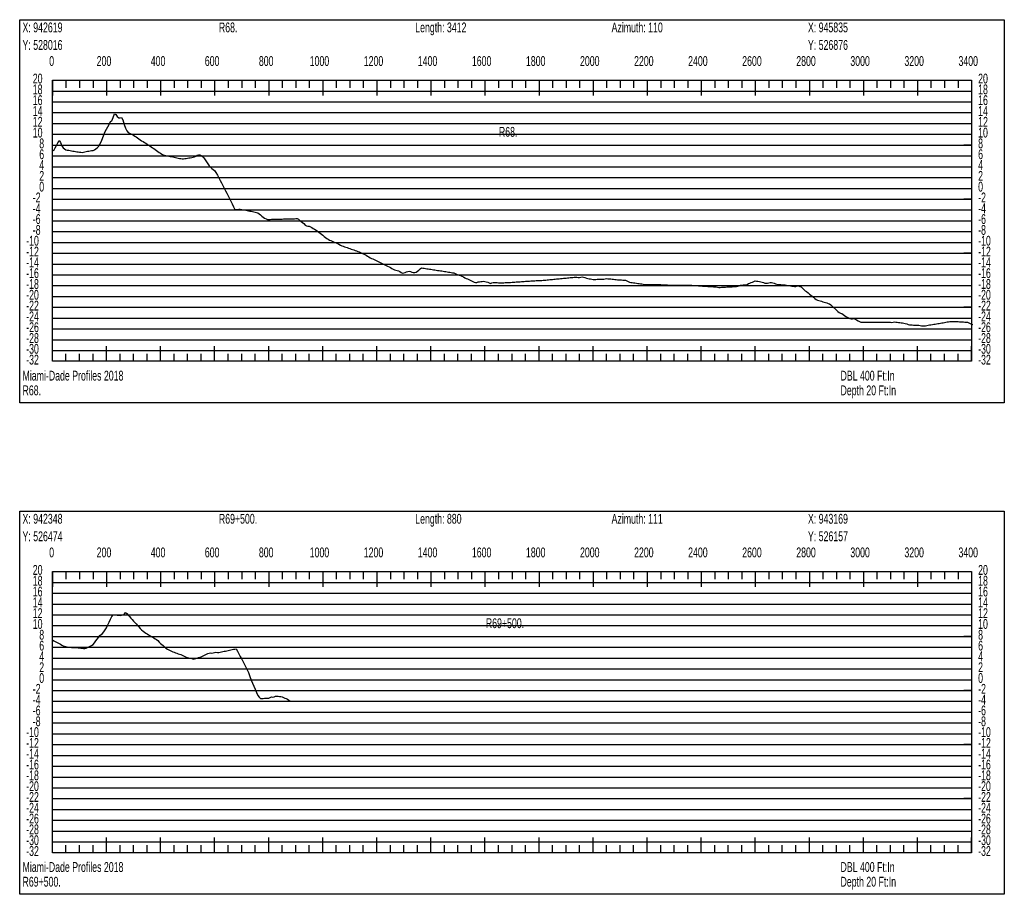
# Model space of a CAD drawing. Header units: feet. Extents: x 1 to 30, y -268 to -1.
# Tile 26 of 94: x 11 to 20, y -200 to -192. Entities that reach past the tile are written whole.
import ezdxf

# ---------------------------------------------------------------- set-up
doc = ezdxf.new("R2010")
doc.units = ezdxf.units.FT
doc.header["$MEASUREMENT"] = 0
doc.layers.add('LABELS', color=7, linetype='Continuous')
doc.layers.add('XSECTION', color=7, linetype='Continuous')

msp = doc.modelspace()

# ---------------------------------------------------------------- linework, layer by layer
at = {"layer": 'XSECTION', "color": 0, "linetype": 'Continuous'}
for points in [[(11.106, -191.89), (20.212, -191.89), (20.212, -195.435), (11.106, -195.435), (11.106, -191.89)], [(11.409, -192.45), (19.909, -192.45), (19.909, -195.05), (11.409, -195.05), (11.409, -192.45)], [(11.409, -192.45), (11.409, -192.591)], [(11.409, -192.45), (11.409, -192.591)], [(11.409, -192.45), (11.409, -192.52)], [(11.409, -192.45), (11.409, -192.52)], [(11.534, -192.45), (11.534, -192.52)], [(11.659, -192.45), (11.659, -192.52)], [(11.784, -192.45), (11.784, -192.52)], [(11.909, -192.45), (11.909, -192.591)], [(11.909, -192.45), (11.909, -192.52)], [(12.034, -192.45), (12.034, -192.52)], [(12.159, -192.45), (12.159, -192.52)], [(12.284, -192.45), (12.284, -192.52)], [(12.409, -192.45), (12.409, -192.591)], [(12.409, -192.45), (12.409, -192.52)], [(12.534, -192.45), (12.534, -192.52)], [(12.659, -192.45), (12.659, -192.52)], [(12.784, -192.45), (12.784, -192.52)], [(12.909, -192.45), (12.909, -192.591)], [(12.909, -192.45), (12.909, -192.52)], [(13.034, -192.45), (13.034, -192.52)], [(13.159, -192.45), (13.159, -192.52)], [(13.284, -192.45), (13.284, -192.52)], [(13.409, -192.45), (13.409, -192.591)], [(13.409, -192.45), (13.409, -192.52)], [(13.534, -192.45), (13.534, -192.52)], [(13.659, -192.45), (13.659, -192.52)], [(13.784, -192.45), (13.784, -192.52)], [(13.909, -192.45), (13.909, -192.591)], [(13.909, -192.45), (13.909, -192.52)], [(14.034, -192.45), (14.034, -192.52)], [(14.159, -192.45), (14.159, -192.52)], [(14.284, -192.45), (14.284, -192.52)], [(14.409, -192.45), (14.409, -192.591)], [(14.409, -192.45), (14.409, -192.52)], [(14.534, -192.45), (14.534, -192.52)], [(14.659, -192.45), (14.659, -192.52)], [(14.784, -192.45), (14.784, -192.52)], [(14.909, -192.45), (14.909, -192.591)], [(14.909, -192.45), (14.909, -192.52)], [(15.034, -192.45), (15.034, -192.52)], [(15.159, -192.45), (15.159, -192.52)], [(15.284, -192.45), (15.284, -192.52)], [(15.409, -192.45), (15.409, -192.591)], [(15.409, -192.45), (15.409, -192.52)], [(15.534, -192.45), (15.534, -192.52)], [(15.659, -192.45), (15.659, -192.52)], [(15.784, -192.45), (15.784, -192.52)], [(15.909, -192.45), (15.909, -192.591)], [(15.909, -192.45), (15.909, -192.52)], [(16.034, -192.45), (16.034, -192.52)], [(16.159, -192.45), (16.159, -192.52)], [(16.284, -192.45), (16.284, -192.52)], [(16.409, -192.45), (16.409, -192.591)], [(16.409, -192.45), (16.409, -192.52)], [(16.534, -192.45), (16.534, -192.52)], [(16.659, -192.45), (16.659, -192.52)], [(16.784, -192.45), (16.784, -192.52)], [(16.909, -192.45), (16.909, -192.591)], [(16.909, -192.45), (16.909, -192.52)], [(17.034, -192.45), (17.034, -192.52)], [(17.159, -192.45), (17.159, -192.52)], [(17.284, -192.45), (17.284, -192.52)], [(17.409, -192.45), (17.409, -192.591)], [(17.409, -192.45), (17.409, -192.52)], [(17.534, -192.45), (17.534, -192.52)], [(17.659, -192.45), (17.659, -192.52)], [(17.784, -192.45), (17.784, -192.52)], [(17.909, -192.45), (17.909, -192.591)], [(17.909, -192.45), (17.909, -192.52)], [(18.034, -192.45), (18.034, -192.52)], [(18.159, -192.45), (18.159, -192.52)], [(18.284, -192.45), (18.284, -192.52)], [(18.409, -192.45), (18.409, -192.591)], [(18.409, -192.45), (18.409, -192.52)], [(18.534, -192.45), (18.534, -192.52)], [(18.659, -192.45), (18.659, -192.52)], [(18.784, -192.45), (18.784, -192.52)], [(18.909, -192.45), (18.909, -192.591)], [(18.909, -192.45), (18.909, -192.52)], [(19.034, -192.45), (19.034, -192.52)], [(19.159, -192.45), (19.159, -192.52)], [(19.284, -192.45), (19.284, -192.52)], [(19.409, -192.45), (19.409, -192.591)], [(19.409, -192.45), (19.409, -192.52)], [(19.534, -192.45), (19.534, -192.52)], [(19.659, -192.45), (19.659, -192.52)], [(19.784, -192.45), (19.784, -192.52)], [(19.909, -192.45), (19.909, -192.591)], [(19.909, -192.45), (19.909, -192.52)], [(11.409, -193.05), (11.479, -193.05)], [(19.909, -193.05), (19.839, -193.05)], [(11.409, -193.55), (11.479, -193.55)], [(19.909, -193.55), (19.839, -193.55)], [(11.409, -194.05), (11.479, -194.05)], [(19.909, -194.05), (19.839, -194.05)], [(11.409, -194.55), (11.479, -194.55)], [(19.909, -194.55), (19.839, -194.55)], [(11.409, -195.05), (11.409, -194.909)], [(11.409, -195.05), (11.409, -194.909)], [(11.909, -195.05), (11.909, -194.909)], [(12.409, -195.05), (12.409, -194.909)], [(12.909, -195.05), (12.909, -194.909)], [(13.409, -195.05), (13.409, -194.909)], [(13.909, -195.05), (13.909, -194.909)], [(14.409, -195.05), (14.409, -194.909)], [(14.909, -195.05), (14.909, -194.909)], [(15.409, -195.05), (15.409, -194.909)], [(15.909, -195.05), (15.909, -194.909)], [(16.409, -195.05), (16.409, -194.909)], [(16.909, -195.05), (16.909, -194.909)], [(17.409, -195.05), (17.409, -194.909)], [(17.909, -195.05), (17.909, -194.909)], [(18.409, -195.05), (18.409, -194.909)], [(18.909, -195.05), (18.909, -194.909)], [(19.409, -195.05), (19.409, -194.909)], [(19.909, -195.05), (19.909, -194.909)], [(11.409, -195.05), (11.409, -194.98)], [(11.409, -195.05), (11.409, -194.98)], [(11.534, -195.05), (11.534, -194.98)], [(11.659, -195.05), (11.659, -194.98)], [(11.784, -195.05), (11.784, -194.98)], [(11.909, -195.05), (11.909, -194.98)], [(12.034, -195.05), (12.034, -194.98)], [(12.159, -195.05), (12.159, -194.98)], [(12.284, -195.05), (12.284, -194.98)], [(12.409, -195.05), (12.409, -194.98)], [(12.534, -195.05), (12.534, -194.98)], [(12.659, -195.05), (12.659, -194.98)], [(12.784, -195.05), (12.784, -194.98)], [(12.909, -195.05), (12.909, -194.98)], [(13.034, -195.05), (13.034, -194.98)], [(13.159, -195.05), (13.159, -194.98)], [(13.284, -195.05), (13.284, -194.98)], [(13.409, -195.05), (13.409, -194.98)], [(13.534, -195.05), (13.534, -194.98)], [(13.659, -195.05), (13.659, -194.98)], [(13.784, -195.05), (13.784, -194.98)], [(13.909, -195.05), (13.909, -194.98)], [(14.034, -195.05), (14.034, -194.98)], [(14.159, -195.05), (14.159, -194.98)], [(14.284, -195.05), (14.284, -194.98)], [(14.409, -195.05), (14.409, -194.98)], [(14.534, -195.05), (14.534, -194.98)], [(14.659, -195.05), (14.659, -194.98)], [(14.784, -195.05), (14.784, -194.98)], [(14.909, -195.05), (14.909, -194.98)], [(15.034, -195.05), (15.034, -194.98)], [(15.159, -195.05), (15.159, -194.98)], [(15.284, -195.05), (15.284, -194.98)], [(15.409, -195.05), (15.409, -194.98)], [(15.534, -195.05), (15.534, -194.98)], [(15.659, -195.05), (15.659, -194.98)], [(15.784, -195.05), (15.784, -194.98)], [(15.909, -195.05), (15.909, -194.98)], [(16.034, -195.05), (16.034, -194.98)], [(16.159, -195.05), (16.159, -194.98)], [(16.284, -195.05), (16.284, -194.98)], [(16.409, -195.05), (16.409, -194.98)], [(16.534, -195.05), (16.534, -194.98)], [(16.659, -195.05), (16.659, -194.98)], [(16.784, -195.05), (16.784, -194.98)], [(16.909, -195.05), (16.909, -194.98)], [(17.034, -195.05), (17.034, -194.98)], [(17.159, -195.05), (17.159, -194.98)], [(17.284, -195.05), (17.284, -194.98)], [(17.409, -195.05), (17.409, -194.98)], [(17.534, -195.05), (17.534, -194.98)], [(17.659, -195.05), (17.659, -194.98)], [(17.784, -195.05), (17.784, -194.98)], [(17.909, -195.05), (17.909, -194.98)], [(18.034, -195.05), (18.034, -194.98)], [(18.159, -195.05), (18.159, -194.98)], [(18.284, -195.05), (18.284, -194.98)], [(18.409, -195.05), (18.409, -194.98)], [(18.534, -195.05), (18.534, -194.98)], [(18.659, -195.05), (18.659, -194.98)], [(18.784, -195.05), (18.784, -194.98)], [(18.909, -195.05), (18.909, -194.98)], [(19.034, -195.05), (19.034, -194.98)], [(19.159, -195.05), (19.159, -194.98)], [(19.284, -195.05), (19.284, -194.98)], [(19.409, -195.05), (19.409, -194.98)], [(19.534, -195.05), (19.534, -194.98)], [(19.659, -195.05), (19.659, -194.98)], [(19.784, -195.05), (19.784, -194.98)], [(19.909, -195.05), (19.909, -194.98)], [(11.106, -196.435), (20.212, -196.435), (20.212, -199.98), (11.106, -199.98), (11.106, -196.435)], [(11.409, -196.995), (19.909, -196.995), (19.909, -199.595), (11.409, -199.595), (11.409, -196.995)], [(11.409, -196.995), (11.409, -197.136)], [(11.409, -196.995), (11.409, -197.136)], [(11.409, -196.995), (11.409, -197.065)], [(11.409, -196.995), (11.409, -197.065)], [(11.534, -196.995), (11.534, -197.065)], [(11.659, -196.995), (11.659, -197.065)], [(11.784, -196.995), (11.784, -197.065)], [(11.909, -196.995), (11.909, -197.136)], [(11.909, -196.995), (11.909, -197.065)], [(12.034, -196.995), (12.034, -197.065)], [(12.159, -196.995), (12.159, -197.065)], [(12.284, -196.995), (12.284, -197.065)], [(12.409, -196.995), (12.409, -197.136)], [(12.409, -196.995), (12.409, -197.065)], [(12.534, -196.995), (12.534, -197.065)], [(12.659, -196.995), (12.659, -197.065)], [(12.784, -196.995), (12.784, -197.065)], [(12.909, -196.995), (12.909, -197.136)], [(12.909, -196.995), (12.909, -197.065)], [(13.034, -196.995), (13.034, -197.065)], [(13.159, -196.995), (13.159, -197.065)], [(13.284, -196.995), (13.284, -197.065)], [(13.409, -196.995), (13.409, -197.136)], [(13.409, -196.995), (13.409, -197.065)], [(13.534, -196.995), (13.534, -197.065)], [(13.659, -196.995), (13.659, -197.065)], [(13.784, -196.995), (13.784, -197.065)], [(13.909, -196.995), (13.909, -197.136)], [(13.909, -196.995), (13.909, -197.065)], [(14.034, -196.995), (14.034, -197.065)], [(14.159, -196.995), (14.159, -197.065)], [(14.284, -196.995), (14.284, -197.065)], [(14.409, -196.995), (14.409, -197.136)], [(14.409, -196.995), (14.409, -197.065)], [(14.534, -196.995), (14.534, -197.065)], [(14.659, -196.995), (14.659, -197.065)], [(14.784, -196.995), (14.784, -197.065)], [(14.909, -196.995), (14.909, -197.136)], [(14.909, -196.995), (14.909, -197.065)], [(15.034, -196.995), (15.034, -197.065)], [(15.159, -196.995), (15.159, -197.065)], [(15.284, -196.995), (15.284, -197.065)], [(15.409, -196.995), (15.409, -197.136)], [(15.409, -196.995), (15.409, -197.065)], [(15.534, -196.995), (15.534, -197.065)], [(15.659, -196.995), (15.659, -197.065)], [(15.784, -196.995), (15.784, -197.065)], [(15.909, -196.995), (15.909, -197.136)], [(15.909, -196.995), (15.909, -197.065)], [(16.034, -196.995), (16.034, -197.065)], [(16.159, -196.995), (16.159, -197.065)], [(16.284, -196.995), (16.284, -197.065)], [(16.409, -196.995), (16.409, -197.136)], [(16.409, -196.995), (16.409, -197.065)], [(16.534, -196.995), (16.534, -197.065)], [(16.659, -196.995), (16.659, -197.065)], [(16.784, -196.995), (16.784, -197.065)], [(16.909, -196.995), (16.909, -197.136)], [(16.909, -196.995), (16.909, -197.065)], [(17.034, -196.995), (17.034, -197.065)], [(17.159, -196.995), (17.159, -197.065)], [(17.284, -196.995), (17.284, -197.065)], [(17.409, -196.995), (17.409, -197.136)], [(17.409, -196.995), (17.409, -197.065)], [(17.534, -196.995), (17.534, -197.065)], [(17.659, -196.995), (17.659, -197.065)], [(17.784, -196.995), (17.784, -197.065)], [(17.909, -196.995), (17.909, -197.136)], [(17.909, -196.995), (17.909, -197.065)], [(18.034, -196.995), (18.034, -197.065)], [(18.159, -196.995), (18.159, -197.065)], [(18.284, -196.995), (18.284, -197.065)], [(18.409, -196.995), (18.409, -197.136)], [(18.409, -196.995), (18.409, -197.065)], [(18.534, -196.995), (18.534, -197.065)], [(18.659, -196.995), (18.659, -197.065)], [(18.784, -196.995), (18.784, -197.065)], [(18.909, -196.995), (18.909, -197.136)], [(18.909, -196.995), (18.909, -197.065)], [(19.034, -196.995), (19.034, -197.065)], [(19.159, -196.995), (19.159, -197.065)], [(19.284, -196.995), (19.284, -197.065)], [(19.409, -196.995), (19.409, -197.136)], [(19.409, -196.995), (19.409, -197.065)], [(19.534, -196.995), (19.534, -197.065)], [(19.659, -196.995), (19.659, -197.065)], [(19.784, -196.995), (19.784, -197.065)], [(19.909, -196.995), (19.909, -197.136)], [(19.909, -196.995), (19.909, -197.065)], [(11.409, -197.595), (11.479, -197.595)], [(19.909, -197.595), (19.839, -197.595)], [(11.409, -198.095), (11.479, -198.095)], [(19.909, -198.095), (19.839, -198.095)], [(11.409, -198.595), (11.479, -198.595)], [(19.909, -198.595), (19.839, -198.595)], [(11.409, -199.095), (11.479, -199.095)], [(19.909, -199.095), (19.839, -199.095)], [(11.409, -199.595), (11.409, -199.454)], [(11.409, -199.595), (11.409, -199.454)], [(11.909, -199.595), (11.909, -199.454)], [(12.409, -199.595), (12.409, -199.454)], [(12.909, -199.595), (12.909, -199.454)], [(13.409, -199.595), (13.409, -199.454)], [(13.909, -199.595), (13.909, -199.454)], [(14.409, -199.595), (14.409, -199.454)], [(14.909, -199.595), (14.909, -199.454)], [(15.409, -199.595), (15.409, -199.454)], [(15.909, -199.595), (15.909, -199.454)], [(16.409, -199.595), (16.409, -199.454)], [(16.909, -199.595), (16.909, -199.454)], [(17.409, -199.595), (17.409, -199.454)], [(17.909, -199.595), (17.909, -199.454)], [(18.409, -199.595), (18.409, -199.454)], [(18.909, -199.595), (18.909, -199.454)], [(19.409, -199.595), (19.409, -199.454)], [(19.909, -199.595), (19.909, -199.454)], [(11.409, -199.595), (11.409, -199.525)], [(11.409, -199.595), (11.409, -199.525)], [(11.534, -199.595), (11.534, -199.525)], [(11.659, -199.595), (11.659, -199.525)], [(11.784, -199.595), (11.784, -199.525)], [(11.909, -199.595), (11.909, -199.525)], [(12.034, -199.595), (12.034, -199.525)], [(12.159, -199.595), (12.159, -199.525)], [(12.284, -199.595), (12.284, -199.525)], [(12.409, -199.595), (12.409, -199.525)], [(12.534, -199.595), (12.534, -199.525)], [(12.659, -199.595), (12.659, -199.525)], [(12.784, -199.595), (12.784, -199.525)], [(12.909, -199.595), (12.909, -199.525)], [(13.034, -199.595), (13.034, -199.525)], [(13.159, -199.595), (13.159, -199.525)], [(13.284, -199.595), (13.284, -199.525)], [(13.409, -199.595), (13.409, -199.525)], [(13.534, -199.595), (13.534, -199.525)], [(13.659, -199.595), (13.659, -199.525)], [(13.784, -199.595), (13.784, -199.525)], [(13.909, -199.595), (13.909, -199.525)], [(14.034, -199.595), (14.034, -199.525)], [(14.159, -199.595), (14.159, -199.525)], [(14.284, -199.595), (14.284, -199.525)], [(14.409, -199.595), (14.409, -199.525)], [(14.534, -199.595), (14.534, -199.525)], [(14.659, -199.595), (14.659, -199.525)], [(14.784, -199.595), (14.784, -199.525)], [(14.909, -199.595), (14.909, -199.525)], [(15.034, -199.595), (15.034, -199.525)], [(15.159, -199.595), (15.159, -199.525)], [(15.284, -199.595), (15.284, -199.525)], [(15.409, -199.595), (15.409, -199.525)], [(15.534, -199.595), (15.534, -199.525)], [(15.659, -199.595), (15.659, -199.525)], [(15.784, -199.595), (15.784, -199.525)], [(15.909, -199.595), (15.909, -199.525)], [(16.034, -199.595), (16.034, -199.525)], [(16.159, -199.595), (16.159, -199.525)], [(16.284, -199.595), (16.284, -199.525)], [(16.409, -199.595), (16.409, -199.525)], [(16.534, -199.595), (16.534, -199.525)], [(16.659, -199.595), (16.659, -199.525)], [(16.784, -199.595), (16.784, -199.525)], [(16.909, -199.595), (16.909, -199.525)], [(17.034, -199.595), (17.034, -199.525)], [(17.159, -199.595), (17.159, -199.525)], [(17.284, -199.595), (17.284, -199.525)], [(17.409, -199.595), (17.409, -199.525)], [(17.534, -199.595), (17.534, -199.525)], [(17.659, -199.595), (17.659, -199.525)], [(17.784, -199.595), (17.784, -199.525)], [(17.909, -199.595), (17.909, -199.525)], [(18.034, -199.595), (18.034, -199.525)], [(18.159, -199.595), (18.159, -199.525)], [(18.284, -199.595), (18.284, -199.525)], [(18.409, -199.595), (18.409, -199.525)], [(18.534, -199.595), (18.534, -199.525)], [(18.659, -199.595), (18.659, -199.525)], [(18.784, -199.595), (18.784, -199.525)], [(18.909, -199.595), (18.909, -199.525)], [(19.034, -199.595), (19.034, -199.525)], [(19.159, -199.595), (19.159, -199.525)], [(19.284, -199.595), (19.284, -199.525)], [(19.409, -199.595), (19.409, -199.525)], [(19.534, -199.595), (19.534, -199.525)], [(19.659, -199.595), (19.659, -199.525)], [(19.784, -199.595), (19.784, -199.525)], [(19.909, -199.595), (19.909, -199.525)]]:
    msp.add_lwpolyline(points, dxfattribs=at)
at = {"layer": 'XSECTION', "color": 0}
for points in [[(11.409, -192.55), (19.909, -192.55)], [(11.409, -192.65), (19.909, -192.65)], [(11.409, -192.75), (19.909, -192.75)], [(11.409, -192.85), (19.909, -192.85)], [(11.409, -192.95), (19.909, -192.95)], [(11.409, -193.05), (19.909, -193.05)], [(11.409, -193.15), (19.909, -193.15)], [(11.409, -193.25), (19.909, -193.25)], [(11.409, -193.35), (19.909, -193.35)], [(11.409, -193.45), (19.909, -193.45)], [(11.409, -193.55), (19.909, -193.55)], [(11.409, -193.65), (19.909, -193.65)], [(11.409, -193.75), (19.909, -193.75)], [(11.409, -193.85), (19.909, -193.85)], [(11.409, -193.95), (19.909, -193.95)], [(11.409, -194.05), (19.909, -194.05)], [(11.409, -194.15), (19.909, -194.15)], [(11.409, -194.25), (19.909, -194.25)], [(11.409, -194.35), (19.909, -194.35)], [(11.409, -194.45), (19.909, -194.45)], [(11.409, -194.55), (19.909, -194.55)], [(11.409, -194.65), (19.909, -194.65)], [(11.409, -194.75), (19.909, -194.75)], [(11.409, -194.85), (19.909, -194.85)], [(11.409, -194.95), (19.909, -194.95)], [(11.409, -197.095), (19.909, -197.095)], [(11.409, -197.195), (19.909, -197.195)], [(11.409, -197.295), (19.909, -197.295)], [(11.409, -197.395), (19.909, -197.395)], [(11.409, -197.495), (19.909, -197.495)], [(11.409, -197.595), (19.909, -197.595)], [(11.409, -197.695), (19.909, -197.695)], [(11.409, -197.795), (19.909, -197.795)], [(11.409, -197.895), (19.909, -197.895)], [(11.409, -197.995), (19.909, -197.995)], [(11.409, -198.095), (19.909, -198.095)], [(11.409, -198.195), (19.909, -198.195)], [(11.409, -198.295), (19.909, -198.295)], [(11.409, -198.395), (19.909, -198.395)], [(11.409, -198.495), (19.909, -198.495)], [(11.409, -198.595), (19.909, -198.595)], [(11.409, -198.695), (19.909, -198.695)], [(11.409, -198.795), (19.909, -198.795)], [(11.409, -198.895), (19.909, -198.895)], [(11.409, -198.995), (19.909, -198.995)], [(11.409, -199.095), (19.909, -199.095)], [(11.409, -199.195), (19.909, -199.195)], [(11.409, -199.295), (19.909, -199.295)], [(11.409, -199.395), (19.909, -199.395)], [(11.409, -199.495), (19.909, -199.495)]]:
    msp.add_lwpolyline(points, dxfattribs=at)
at = {"layer": 'XSECTION', "color": 5, "linetype": 'Continuous'}
for points in [[(11.409, -193.098), (11.4215, -193.0995), (11.434, -193.076), (11.4465, -193.053), (11.459, -193.0295), (11.4715, -193.0065), (11.484, -193.0255), (11.4965, -193.0565), (11.509, -193.0745), (11.5215, -193.0835), (11.534, -193.0925), (11.5465, -193.0955), (11.559, -193.098), (11.5715, -193.1), (11.584, -193.1025), (11.5965, -193.105), (11.609, -193.107), (11.6215, -193.1095), (11.634, -193.1115), (11.6465, -193.113), (11.659, -193.1145), (11.6715, -193.1155), (11.684, -193.117), (11.6965, -193.116), (11.709, -193.1125), (11.7215, -193.1095), (11.734, -193.1075), (11.7465, -193.1055), (11.759, -193.1035), (11.7715, -193.101), (11.784, -193.099), (11.7965, -193.0935), (11.809, -193.084), (11.8215, -193.0745), (11.834, -193.0635), (11.8465, -193.042), (11.859, -193.0205), (11.8715, -192.988), (11.884, -192.9545), (11.8965, -192.9245), (11.909, -192.9035), (11.9215, -192.8815), (11.934, -192.858), (11.9465, -192.8315), (11.959, -192.826), (11.9715, -192.7935), (11.984, -192.7615), (11.9965, -192.7675), (12.009, -192.785), (12.0215, -192.7975), (12.034, -192.7965), (12.0465, -192.795), (12.059, -192.815), (12.0715, -192.858), (12.084, -192.892), (12.0965, -192.919), (12.109, -192.932), (12.1215, -192.939), (12.134, -192.9455), (12.1465, -192.9495), (12.159, -192.958), (12.1715, -192.9665), (12.184, -192.9745), (12.1965, -192.9835), (12.209, -192.9925), (12.2215, -193.002), (12.234, -193.01), (12.2465, -193.018), (12.259, -193.0255), (12.2715, -193.0335), (12.284, -193.042), (12.2965, -193.05), (12.309, -193.058), (12.3215, -193.066), (12.334, -193.074), (12.3465, -193.082), (12.359, -193.0905), (12.3715, -193.0985), (12.384, -193.1085), (12.3965, -193.117), (12.409, -193.1255), (12.4215, -193.1335), (12.434, -193.14), (12.4465, -193.1435), (12.459, -193.146), (12.4715, -193.149), (12.484, -193.1515), (12.4965, -193.154), (12.509, -193.157), (12.5215, -193.1595), (12.534, -193.1625), (12.5465, -193.165), (12.559, -193.1675), (12.5715, -193.1705), (12.584, -193.173), (12.5965, -193.1755), (12.609, -193.1775), (12.6215, -193.176), (12.634, -193.174), (12.6465, -193.1725), (12.659, -193.1705), (12.6715, -193.169), (12.684, -193.167), (12.6965, -193.1655), (12.709, -193.1625), (12.7215, -193.158), (12.734, -193.1515), (12.7465, -193.1435), (12.759, -193.1395), (12.7715, -193.141), (12.784, -193.1455), (12.7965, -193.1545), (12.809, -193.1675), (12.8215, -193.1855), (12.834, -193.204), (12.8465, -193.2225), (12.859, -193.2405), (12.8715, -193.2555), (12.884, -193.265), (12.8965, -193.2745), (12.909, -193.2845), (12.9215, -193.304), (12.934, -193.3275), (12.9465, -193.3515), (12.959, -193.376), (12.9715, -193.4), (12.984, -193.424), (12.9965, -193.448), (13.009, -193.472), (13.0215, -193.496), (13.034, -193.52), (13.0465, -193.544), (13.059, -193.568), (13.0715, -193.5925), (13.084, -193.62), (13.0965, -193.6465), (13.109, -193.6465), (13.1215, -193.646), (13.134, -193.6425), (13.1465, -193.6435), (13.159, -193.6455), (13.1715, -193.648), (13.184, -193.65), (13.1965, -193.653), (13.209, -193.6555), (13.2215, -193.658), (13.234, -193.66), (13.2465, -193.6625), (13.259, -193.665), (13.2715, -193.6675), (13.284, -193.67), (13.2965, -193.6725), (13.309, -193.675), (13.3215, -193.685), (13.334, -193.695), (13.3465, -193.706), (13.359, -193.717), (13.3715, -193.7255), (13.384, -193.7325), (13.3965, -193.7375), (13.409, -193.7375), (13.4215, -193.737), (13.434, -193.7365), (13.4465, -193.7365), (13.459, -193.736), (13.4715, -193.7355), (13.484, -193.735), (13.4965, -193.735), (13.509, -193.7345), (13.5215, -193.734), (13.534, -193.734), (13.5465, -193.7335), (13.559, -193.733), (13.5715, -193.7325), (13.584, -193.7325), (13.5965, -193.732), (13.609, -193.7315), (13.6215, -193.7315), (13.634, -193.731), (13.6465, -193.7305), (13.659, -193.73), (13.6715, -193.73), (13.684, -193.7365), (13.6965, -193.7465), (13.709, -193.7565), (13.7215, -193.766), (13.734, -193.7765), (13.7465, -193.7895), (13.759, -193.7965), (13.7715, -193.799), (13.784, -193.799), (13.7965, -193.8055), (13.809, -193.813), (13.8215, -193.8205), (13.834, -193.8285), (13.8465, -193.8375), (13.859, -193.8465), (13.8715, -193.856), (13.884, -193.865), (13.8965, -193.874), (13.909, -193.884), (13.9215, -193.8945), (13.934, -193.906), (13.9465, -193.9145), (13.959, -193.9215), (13.9715, -193.9285), (13.984, -193.9325), (13.9965, -193.9385), (14.009, -193.9455), (14.0215, -193.95), (14.034, -193.955), (14.0465, -193.96), (14.059, -193.966), (14.0715, -193.975), (14.084, -193.9805), (14.0965, -193.985), (14.109, -193.9895), (14.1215, -193.994), (14.134, -193.998), (14.1465, -194.0025), (14.159, -194.007), (14.1715, -194.0115), (14.184, -194.016), (14.1965, -194.02), (14.209, -194.0245), (14.2215, -194.029), (14.234, -194.0335), (14.2465, -194.0375), (14.259, -194.042), (14.2715, -194.0495), (14.284, -194.0565), (14.2965, -194.063), (14.309, -194.0695), (14.3215, -194.076), (14.334, -194.085), (14.3465, -194.093), (14.359, -194.0975), (14.3715, -194.102), (14.384, -194.108), (14.3965, -194.114), (14.409, -194.1205), (14.4215, -194.127), (14.434, -194.133), (14.4465, -194.1395), (14.459, -194.146), (14.4715, -194.152), (14.484, -194.1585), (14.4965, -194.165), (14.509, -194.171), (14.5215, -194.1775), (14.534, -194.1835), (14.5465, -194.19), (14.559, -194.1965), (14.5715, -194.2025), (14.584, -194.2075), (14.5965, -194.211), (14.609, -194.2145), (14.6215, -194.2205), (14.634, -194.227), (14.6465, -194.2335), (14.659, -194.2315), (14.6715, -194.2275), (14.684, -194.223), (14.6965, -194.219), (14.709, -194.216), (14.7215, -194.219), (14.734, -194.2245), (14.7465, -194.228), (14.759, -194.2285), (14.7715, -194.224), (14.784, -194.216), (14.7965, -194.206), (14.809, -194.1955), (14.8215, -194.1855), (14.834, -194.1875), (14.8465, -194.1895), (14.859, -194.191), (14.8715, -194.193), (14.884, -194.195), (14.8965, -194.197), (14.909, -194.199), (14.9215, -194.201), (14.934, -194.203), (14.9465, -194.205), (14.959, -194.2065), (14.9715, -194.2085), (14.984, -194.2105), (14.9965, -194.2125), (15.009, -194.2145), (15.0215, -194.2165), (15.034, -194.2185), (15.0465, -194.2205), (15.059, -194.222), (15.0715, -194.224), (15.084, -194.226), (15.0965, -194.228), (15.109, -194.23), (15.1215, -194.233), (15.134, -194.2375), (15.1465, -194.2435), (15.159, -194.2495), (15.1715, -194.2535), (15.184, -194.2575), (15.1965, -194.2625), (15.209, -194.27), (15.2215, -194.277), (15.234, -194.2825), (15.2465, -194.2865), (15.259, -194.293), (15.2715, -194.299), (15.284, -194.3055), (15.2965, -194.3115), (15.309, -194.318), (15.3215, -194.32), (15.334, -194.3195), (15.3465, -194.3155), (15.359, -194.314), (15.3715, -194.3125), (15.384, -194.3115), (15.3965, -194.31), (15.409, -194.3125), (15.4215, -194.3155), (15.434, -194.319), (15.4465, -194.3245), (15.459, -194.329), (15.4715, -194.325), (15.484, -194.3215), (15.4965, -194.32), (15.509, -194.3205), (15.5215, -194.322), (15.534, -194.3235), (15.5465, -194.325), (15.559, -194.325), (15.5715, -194.3245), (15.584, -194.323), (15.5965, -194.322), (15.609, -194.3205), (15.6215, -194.32), (15.634, -194.32), (15.6465, -194.3195), (15.659, -194.3185), (15.6715, -194.3175), (15.684, -194.317), (15.6965, -194.316), (15.709, -194.315), (15.7215, -194.3145), (15.734, -194.3135), (15.7465, -194.3125), (15.759, -194.312), (15.7715, -194.311), (15.784, -194.31), (15.7965, -194.3095), (15.809, -194.3085), (15.8215, -194.3075), (15.834, -194.307), (15.8465, -194.306), (15.859, -194.305), (15.8715, -194.3045), (15.884, -194.3035), (15.8965, -194.3025), (15.909, -194.3015), (15.9215, -194.301), (15.934, -194.301), (15.9465, -194.3005), (15.959, -194.299), (15.9715, -194.298), (15.984, -194.2965), (15.9965, -194.2955), (16.009, -194.2945), (16.0215, -194.293), (16.034, -194.292), (16.0465, -194.2905), (16.059, -194.2895), (16.0715, -194.288), (16.084, -194.287), (16.0965, -194.2855), (16.109, -194.2845), (16.1215, -194.2835), (16.134, -194.282), (16.1465, -194.281), (16.159, -194.2795), (16.1715, -194.2785), (16.184, -194.277), (16.1965, -194.276), (16.209, -194.2745), (16.2215, -194.2735), (16.234, -194.2725), (16.2465, -194.271), (16.259, -194.272), (16.2715, -194.2755), (16.284, -194.2755), (16.2965, -194.2725), (16.309, -194.27), (16.3215, -194.2715), (16.334, -194.275), (16.3465, -194.281), (16.359, -194.283), (16.3715, -194.2855), (16.384, -194.288), (16.3965, -194.2905), (16.409, -194.2925), (16.4215, -194.2925), (16.434, -194.292), (16.4465, -194.2915), (16.459, -194.2915), (16.4715, -194.291), (16.484, -194.291), (16.4965, -194.2905), (16.509, -194.2895), (16.5215, -194.287), (16.534, -194.2845), (16.5465, -194.286), (16.559, -194.287), (16.5715, -194.2885), (16.584, -194.29), (16.5965, -194.291), (16.609, -194.2925), (16.6215, -194.294), (16.634, -194.295), (16.6465, -194.296), (16.659, -194.2965), (16.6715, -194.297), (16.684, -194.298), (16.6965, -194.2985), (16.709, -194.2995), (16.7215, -194.306), (16.734, -194.312), (16.7465, -194.3175), (16.759, -194.32), (16.7715, -194.322), (16.784, -194.3235), (16.7965, -194.3255), (16.809, -194.327), (16.8215, -194.329), (16.834, -194.3305), (16.8465, -194.3325), (16.859, -194.334), (16.8715, -194.336), (16.884, -194.338), (16.8965, -194.3395), (16.909, -194.34), (16.9215, -194.34), (16.934, -194.34), (16.9465, -194.34), (16.959, -194.34), (16.9715, -194.34), (16.984, -194.34), (16.9965, -194.34), (17.009, -194.34), (17.0215, -194.34), (17.034, -194.3405), (17.0465, -194.3415), (17.059, -194.342), (17.0715, -194.343), (17.084, -194.3435), (17.0965, -194.344), (17.109, -194.345), (17.1215, -194.345), (17.134, -194.345), (17.1465, -194.345), (17.159, -194.345), (17.1715, -194.345), (17.184, -194.345), (17.1965, -194.345), (17.209, -194.345), (17.2215, -194.345), (17.234, -194.345), (17.2465, -194.345), (17.259, -194.345), (17.2715, -194.345), (17.284, -194.3455), (17.2965, -194.3455), (17.309, -194.346), (17.3215, -194.347), (17.334, -194.348), (17.3465, -194.3485), (17.359, -194.3495), (17.3715, -194.35), (17.384, -194.351), (17.3965, -194.352), (17.409, -194.3525), (17.4215, -194.3535), (17.434, -194.3545), (17.4465, -194.355), (17.459, -194.356), (17.4715, -194.357), (17.484, -194.3575), (17.4965, -194.3585), (17.509, -194.359), (17.5215, -194.36), (17.534, -194.361), (17.5465, -194.3615), (17.559, -194.3635), (17.5715, -194.367), (17.584, -194.3665), (17.5965, -194.3655), (17.609, -194.365), (17.6215, -194.364), (17.634, -194.3635), (17.6465, -194.3625), (17.659, -194.3615), (17.6715, -194.361), (17.684, -194.36), (17.6965, -194.3595), (17.709, -194.3585), (17.7215, -194.3575), (17.734, -194.357), (17.7465, -194.356), (17.759, -194.3505), (17.7715, -194.3455), (17.784, -194.3445), (17.7965, -194.3435), (17.809, -194.3425), (17.8215, -194.3415), (17.834, -194.3405), (17.8465, -194.331), (17.859, -194.3265), (17.8715, -194.322), (17.884, -194.3175), (17.8965, -194.312), (17.909, -194.306), (17.9215, -194.3075), (17.934, -194.31), (17.9465, -194.313), (17.959, -194.3155), (17.9715, -194.318), (17.984, -194.322), (17.9965, -194.328), (18.009, -194.3285), (18.0215, -194.326), (18.034, -194.324), (18.0465, -194.3215), (18.059, -194.322), (18.0715, -194.325), (18.084, -194.3285), (18.0965, -194.332), (18.109, -194.3355), (18.1215, -194.3385), (18.134, -194.34), (18.1465, -194.3405), (18.159, -194.3415), (18.1715, -194.343), (18.184, -194.344), (18.1965, -194.3455), (18.209, -194.348), (18.2215, -194.35), (18.234, -194.352), (18.2465, -194.354), (18.259, -194.356), (18.2715, -194.3585), (18.284, -194.358), (18.2965, -194.3515), (18.309, -194.3525), (18.3215, -194.357), (18.334, -194.3625), (18.3465, -194.372), (18.359, -194.3855), (18.3715, -194.397), (18.384, -194.404), (18.3965, -194.417), (18.409, -194.429), (18.4215, -194.4385), (18.434, -194.4485), (18.4465, -194.458), (18.459, -194.468), (18.4715, -194.4785), (18.484, -194.483), (18.4965, -194.4865), (18.509, -194.4905), (18.5215, -194.4945), (18.534, -194.4985), (18.5465, -194.5025), (18.559, -194.5065), (18.5715, -194.51), (18.584, -194.514), (18.5965, -194.518), (18.609, -194.5285), (18.6215, -194.541), (18.634, -194.5535), (18.6465, -194.566), (18.659, -194.5775), (18.6715, -194.588), (18.684, -194.5985), (18.6965, -194.6035), (18.709, -194.6085), (18.7215, -194.617), (18.734, -194.6265), (18.7465, -194.634), (18.759, -194.6415), (18.7715, -194.649), (18.784, -194.6535), (18.7965, -194.658), (18.809, -194.6555), (18.8215, -194.653), (18.834, -194.6595), (18.8465, -194.667), (18.859, -194.674), (18.8715, -194.6815), (18.884, -194.687), (18.8965, -194.6865), (18.909, -194.6865), (18.9215, -194.6865), (18.934, -194.6865), (18.9465, -194.6865), (18.959, -194.687), (18.9715, -194.687), (18.984, -194.687), (18.9965, -194.687), (19.009, -194.6875), (19.0215, -194.6875), (19.034, -194.6875), (19.0465, -194.688), (19.059, -194.688), (19.0715, -194.688), (19.084, -194.688), (19.0965, -194.6885), (19.109, -194.6885), (19.1215, -194.6885), (19.134, -194.689), (19.1465, -194.689), (19.159, -194.689), (19.1715, -194.6895), (19.184, -194.687), (19.1965, -194.685), (19.209, -194.6865), (19.2215, -194.688), (19.234, -194.6895), (19.2465, -194.6915), (19.259, -194.693), (19.2715, -194.6945), (19.284, -194.6975), (19.2965, -194.701), (19.309, -194.7045), (19.3215, -194.708), (19.334, -194.711), (19.3465, -194.7115), (19.359, -194.713), (19.3715, -194.715), (19.384, -194.717), (19.3965, -194.717), (19.409, -194.717), (19.4215, -194.717), (19.434, -194.719), (19.4465, -194.722), (19.459, -194.722), (19.4715, -194.722), (19.484, -194.7205), (19.4965, -194.718), (19.509, -194.716), (19.5215, -194.714), (19.534, -194.712), (19.5465, -194.7095), (19.559, -194.7075), (19.5715, -194.7055), (19.584, -194.703), (19.5965, -194.701), (19.609, -194.699), (19.6215, -194.6965), (19.634, -194.6945), (19.6465, -194.6925), (19.659, -194.6905), (19.6715, -194.688), (19.684, -194.686), (19.6965, -194.684), (19.709, -194.682), (19.7215, -194.6825), (19.734, -194.6825), (19.7465, -194.6825), (19.759, -194.6825), (19.7715, -194.683), (19.784, -194.683), (19.7965, -194.6835), (19.809, -194.684), (19.8215, -194.685), (19.834, -194.686), (19.8465, -194.687), (19.859, -194.688), (19.8715, -194.689), (19.884, -194.694), (19.8965, -194.6995), (19.909, -194.705), (19.9215, -194.7095)], [(11.409, -197.626), (11.4215, -197.6355), (11.434, -197.6415), (11.4465, -197.648), (11.459, -197.654), (11.4715, -197.66), (11.484, -197.6665), (11.4965, -197.676), (11.509, -197.681), (11.5215, -197.684), (11.534, -197.687), (11.5465, -197.69), (11.559, -197.6925), (11.5715, -197.694), (11.584, -197.696), (11.5965, -197.698), (11.609, -197.6975), (11.6215, -197.6965), (11.634, -197.6975), (11.6465, -197.699), (11.659, -197.7005), (11.6715, -197.702), (11.684, -197.7035), (11.6965, -197.705), (11.709, -197.705), (11.7215, -197.7025), (11.734, -197.6975), (11.7465, -197.691), (11.759, -197.6845), (11.7715, -197.6775), (11.784, -197.669), (11.7965, -197.6525), (11.809, -197.636), (11.8215, -197.62), (11.834, -197.6035), (11.8465, -197.587), (11.859, -197.5755), (11.8715, -197.568), (11.884, -197.551), (11.8965, -197.533), (11.909, -197.515), (11.9215, -197.4885), (11.934, -197.4625), (11.9465, -197.4365), (11.959, -197.4105), (11.9715, -197.3955), (11.984, -197.394), (11.9965, -197.394), (12.009, -197.397), (12.0215, -197.3995), (12.034, -197.402), (12.0465, -197.399), (12.059, -197.3955), (12.0715, -197.3925), (12.084, -197.372), (12.0965, -197.384), (12.109, -197.3975), (12.1215, -197.411), (12.134, -197.4245), (12.1465, -197.438), (12.159, -197.452), (12.1715, -197.4655), (12.184, -197.479), (12.1965, -197.4925), (12.209, -197.5065), (12.2215, -197.52), (12.234, -197.5335), (12.2465, -197.547), (12.259, -197.5565), (12.2715, -197.564), (12.284, -197.5715), (12.2965, -197.579), (12.309, -197.5865), (12.3215, -197.594), (12.334, -197.6015), (12.3465, -197.609), (12.359, -197.6165), (12.3715, -197.6235), (12.384, -197.632), (12.3965, -197.647), (12.409, -197.6615), (12.4215, -197.6695), (12.434, -197.6775), (12.4465, -197.69), (12.459, -197.704), (12.4715, -197.7125), (12.484, -197.719), (12.4965, -197.726), (12.509, -197.7315), (12.5215, -197.736), (12.534, -197.741), (12.5465, -197.7455), (12.559, -197.75), (12.5715, -197.7545), (12.584, -197.7575), (12.5965, -197.762), (12.609, -197.7675), (12.6215, -197.7745), (12.634, -197.7805), (12.6465, -197.786), (12.659, -197.7895), (12.6715, -197.793), (12.684, -197.796), (12.6965, -197.7995), (12.709, -197.805), (12.7215, -197.8025), (12.734, -197.7985), (12.7465, -197.7945), (12.759, -197.7905), (12.7715, -197.7865), (12.784, -197.7825), (12.7965, -197.777), (12.809, -197.7715), (12.8215, -197.7655), (12.834, -197.7595), (12.8465, -197.7535), (12.859, -197.748), (12.8715, -197.7465), (12.884, -197.749), (12.8965, -197.7465), (12.909, -197.7435), (12.9215, -197.7415), (12.934, -197.742), (12.9465, -197.742), (12.959, -197.74), (12.9715, -197.7375), (12.984, -197.735), (12.9965, -197.732), (13.009, -197.7295), (13.0215, -197.727), (13.034, -197.724), (13.0465, -197.7215), (13.059, -197.719), (13.0715, -197.716), (13.084, -197.7135), (13.0965, -197.711), (13.109, -197.708), (13.1215, -197.73), (13.134, -197.7545), (13.1465, -197.7795), (13.159, -197.804), (13.1715, -197.829), (13.184, -197.8535), (13.1965, -197.8785), (13.209, -197.903), (13.2215, -197.928), (13.234, -197.965), (13.2465, -197.9985), (13.259, -198.027), (13.2715, -198.0555), (13.284, -198.0835), (13.2965, -198.112), (13.309, -198.1405), (13.3215, -198.1575), (13.334, -198.169), (13.3465, -198.1695), (13.359, -198.1685), (13.3715, -198.167), (13.384, -198.166), (13.3965, -198.165), (13.409, -198.165), (13.4215, -198.159), (13.434, -198.154), (13.4465, -198.1575), (13.459, -198.153), (13.4715, -198.148), (13.484, -198.1465), (13.4965, -198.1485), (13.509, -198.151), (13.5215, -198.1495), (13.534, -198.1525), (13.5465, -198.1585), (13.559, -198.1645), (13.5715, -198.17), (13.584, -198.175), (13.5965, -198.1835), (13.6083, -198.192)]]:
    msp.add_lwpolyline(points, dxfattribs=at)

# ---------------------------------------------------------------- texts
at = {"layer": 'LABELS', "color": 0, "width": 0.666667}
for s, p in [('X: 942619', (11.132, -192.007)), ('R68.', (12.948, -192.007)), ('Length: 3412', (14.764, -192.007)), ('Azimuth: 110', (16.58, -192.007)), ('X: 945835', (18.396, -192.007)), ('Y: 528016', (11.132, -192.169)), ('Y: 526876', (18.396, -192.169)), ('0', (11.379, -192.318)), ('0', (11.379, -192.318)), ('200', (11.818, -192.318)), ('400', (12.318, -192.318)), ('600', (12.818, -192.318)), ('800', (13.318, -192.318)), ('1000', (13.788, -192.318)), ('1200', (14.288, -192.318)), ('1400', (14.788, -192.318)), ('1600', (15.288, -192.318)), ('1800', (15.788, -192.318)), ('2000', (16.288, -192.318)), ('2200', (16.788, -192.318)), ('2400', (17.288, -192.318)), ('2600', (17.788, -192.318)), ('2800', (18.288, -192.318)), ('3000', (18.788, -192.318)), ('3200', (19.288, -192.318)), ('3400', (19.788, -192.318)), ('20', (11.227, -192.48)), ('20', (19.97, -192.48)), ('18', (11.227, -192.58)), ('18', (19.97, -192.58)), ('16', (11.227, -192.68)), ('16', (19.97, -192.68)), ('14', (11.227, -192.78)), ('14', (19.97, -192.78)), ('12', (11.227, -192.88)), ('12', (19.97, -192.88)), ('10', (11.227, -192.98)), ('R68.', (15.538, -192.973)), ('10', (19.97, -192.98)), ('8', (11.287, -193.08)), ('8', (19.97, -193.08)), ('6', (11.287, -193.18)), ('6', (19.97, -193.18)), ('4', (11.287, -193.28)), ('4', (19.97, -193.28)), ('2', (11.287, -193.38)), ('2', (19.97, -193.38)), ('0', (11.287, -193.48)), ('0', (19.97, -193.48)), ('-2', (11.227, -193.58)), ('-2', (19.97, -193.58)), ('-4', (11.227, -193.68)), ('-4', (19.97, -193.68)), ('-6', (11.227, -193.78)), ('-6', (19.97, -193.78)), ('-8', (11.227, -193.88)), ('-8', (19.97, -193.88)), ('-10', (11.166, -193.98)), ('-10', (19.97, -193.98)), ('-12', (11.166, -194.08)), ('-12', (19.97, -194.08)), ('-14', (11.166, -194.18)), ('-14', (19.97, -194.18)), ('-16', (11.166, -194.28)), ('-16', (19.97, -194.28)), ('-18', (11.166, -194.38)), ('-18', (19.97, -194.38)), ('-20', (11.166, -194.48)), ('-20', (19.97, -194.48)), ('-22', (11.166, -194.58)), ('-22', (19.97, -194.58)), ('-24', (11.166, -194.68)), ('-24', (19.97, -194.68)), ('-26', (11.166, -194.78)), ('-26', (19.97, -194.78)), ('-28', (11.166, -194.88)), ('-28', (19.97, -194.88)), ('-30', (11.166, -194.98)), ('-30', (19.97, -194.98)), ('-32', (11.166, -195.08)), ('-32', (19.97, -195.08)), ('DBL 400 Ft:In', (18.697, -195.228)), ('Depth 20 Ft:In', (18.697, -195.364)), ('X: 942348', (11.132, -196.552)), ('R69+500.', (12.948, -196.552)), ('Length: 880', (14.764, -196.552)), ('Azimuth: 111', (16.58, -196.552)), ('X: 943169', (18.396, -196.552)), ('Y: 526474', (11.132, -196.714)), ('Y: 526157', (18.396, -196.714)), ('0', (11.379, -196.863)), ('0', (11.379, -196.863)), ('200', (11.818, -196.863)), ('400', (12.318, -196.863)), ('600', (12.818, -196.863)), ('800', (13.318, -196.863)), ('1000', (13.788, -196.863)), ('1200', (14.288, -196.863)), ('1400', (14.788, -196.863)), ('1600', (15.288, -196.863)), ('1800', (15.788, -196.863)), ('2000', (16.288, -196.863)), ('2200', (16.788, -196.863)), ('2400', (17.288, -196.863)), ('2600', (17.788, -196.863)), ('2800', (18.288, -196.863)), ('3000', (18.788, -196.863)), ('3200', (19.288, -196.863)), ('3400', (19.788, -196.863)), ('20', (11.227, -197.025)), ('20', (19.97, -197.025)), ('18', (11.227, -197.125)), ('18', (19.97, -197.125)), ('16', (11.227, -197.225)), ('16', (19.97, -197.225)), ('14', (11.227, -197.325)), ('14', (19.97, -197.325)), ('12', (11.227, -197.425)), ('12', (19.97, -197.425)), ('10', (11.227, -197.525)), ('R69+500.', (15.417, -197.518)), ('10', (19.97, -197.525)), ('8', (11.287, -197.625)), ('8', (19.97, -197.625)), ('6', (11.287, -197.725)), ('6', (19.97, -197.725)), ('4', (11.287, -197.825)), ('4', (19.97, -197.825)), ('2', (11.287, -197.925)), ('2', (19.97, -197.925)), ('0', (11.287, -198.025)), ('0', (19.97, -198.025)), ('-2', (11.227, -198.125)), ('-2', (19.97, -198.125)), ('-4', (11.227, -198.225)), ('-4', (19.97, -198.225)), ('-6', (11.227, -198.325)), ('-6', (19.97, -198.325)), ('-8', (11.227, -198.425)), ('-8', (19.97, -198.425)), ('-10', (11.166, -198.525)), ('-10', (19.97, -198.525)), ('-12', (11.166, -198.625)), ('-12', (19.97, -198.625)), ('-14', (11.166, -198.725)), ('-14', (19.97, -198.725)), ('-16', (11.166, -198.825)), ('-16', (19.97, -198.825)), ('-18', (11.166, -198.925)), ('-18', (19.97, -198.925)), ('-20', (11.166, -199.025)), ('-20', (19.97, -199.025)), ('-22', (11.166, -199.125)), ('-22', (19.97, -199.125)), ('-24', (11.166, -199.225)), ('-24', (19.97, -199.225)), ('-26', (11.166, -199.325)), ('-26', (19.97, -199.325)), ('-28', (11.166, -199.425)), ('-28', (19.97, -199.425)), ('-30', (11.166, -199.525)), ('-30', (19.97, -199.525)), ('-32', (11.166, -199.625)), ('-32', (19.97, -199.625)), ('DBL 400 Ft:In', (18.697, -199.773)), ('Depth 20 Ft:In', (18.697, -199.909))]:
    msp.add_text(s, height=0.091, dxfattribs=at).set_placement(p)
at = {"layer": 'LABELS', "color": 5, "width": 0.666667}
for s, p in [('Miami-Dade Profiles 2018', (11.132, -195.228)), ('R68.', (11.132, -195.364)), ('Miami-Dade Profiles 2018', (11.132, -199.773)), ('R69+500.', (11.132, -199.909))]:
    msp.add_text(s, height=0.091, dxfattribs=at).set_placement(p)

doc.saveas('drawing.dxf')
